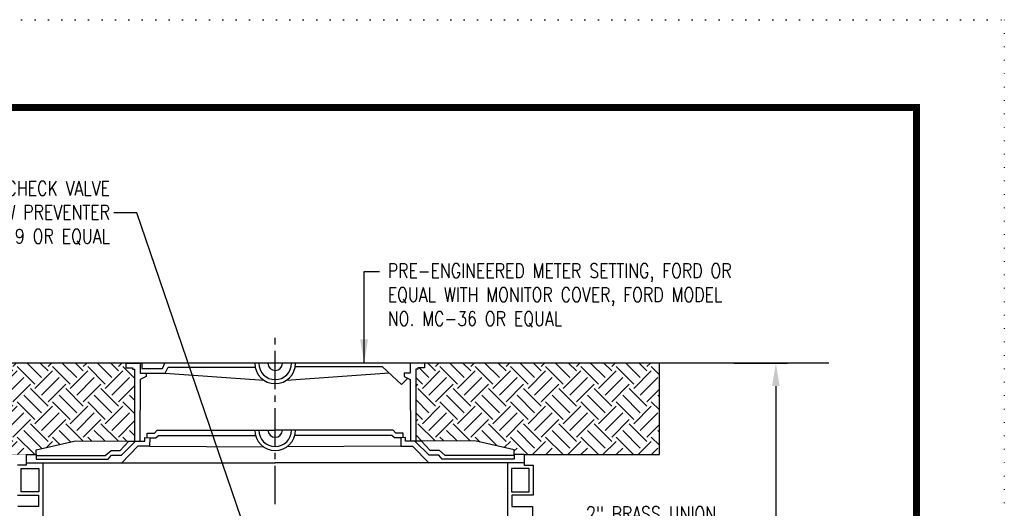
# Model space of a CAD drawing. Extents: x -404 to -170, y -388 to -86.
# Tile 195 of 195: x -324 to -170, y -163 to -86. Entities that reach past the tile are written whole.
import ezdxf

# ---------------------------------------------------------------- set-up
doc = ezdxf.new("R2010")
doc.units = 0
doc.header["$LTSCALE"] = 8
doc.header["$MEASUREMENT"] = 0
doc.linetypes.add('CENTER2', pattern=[1.125, 0.75, -0.125, 0.125, -0.125])
doc.linetypes.add('DOT2', pattern=[0.125, 0, -0.125])
doc.layers.get('0').update_dxf_attribs({"linetype": 'CONTINUOUS'})
doc.layers.get('DEFPOINTS').update_dxf_attribs({"linetype": 'CONTINUOUS'})
for name, color, linetype in [('BORDER', 252, 'CONTINUOUS'), ('EARTH', 42, 'CONTINUOUS'), ('VCV_NOTE-DIMENSIONS', 7, 'CONTINUOUS')]:
    doc.layers.add(name, color=color, linetype=linetype)
doc.styles.add('ROMANS', font='romans', dxfattribs={"height": 5})
doc.styles.add('ROMANS-1', font='ROMANS.shx', dxfattribs={"width": 0.8, "height": 2.25})
doc.styles.add('TECHNICAL', font='techb___.ttf')
doc.dimstyles.new('ARROW', dxfattribs={"dimscale": 24, "dimtxt": 0.09375, "dimasz": 0.15625, "dimexe": 0.0625, "dimexo": 0.0625, "dimgap": 0.046875, "dimtad": 1, "dimdec": 3, "dimzin": 3, "dimdsep": 46, "dimlunit": 4, "dimtxsty": 'ROMANS', "dimcen": -0.125, "dimdle": 0.09375, "dimaunit": 1, "dimadec": 5, "dimazin": 0, "dimtfac": 1, "dimtdec": 3, "dimtmove": 2, "dimatfit": 3, "dimfxl": 1, "dimtvp": 0.5, "dimtolj": 1, "dimtzin": 0, "dimarcsym": 0})
doc.dimstyles.get("Standard").update_dxf_attribs({"dimtxt": 0.18, "dimasz": 0.18, "dimexe": 0.18, "dimexo": 0.0625, "dimgap": 0.09, "dimtad": 0, "dimtih": 1, "dimtoh": 1, "dimdec": 4, "dimzin": 0, "dimdsep": 46, "dimtxsty": 'Standard', "dimcen": 0.09, "dimadec": 0, "dimazin": 0, "dimtfac": 1, "dimtdec": 4, "dimtofl": 0, "dimtmove": 0, "dimatfit": 3, "dimfxl": 1, "dimtolj": 1, "dimtzin": 0, "dimarcsym": 0})

# ---------------------------------------------------------------- blocks, each defined once
blk = doc.blocks.new('*D5')
at = {"layer": 'DEFPOINTS', "color": 0, "transparency": 16777216}
for p in [(-213.06, -139.8), (-205.87, -139.8), (-213.06, -235.42)]:
    blk.add_point(p, dxfattribs=at)
at = {"layer": 'VCV_NOTE-DIMENSIONS', "color": 0, "lineweight": -2, "transparency": 16777216}
for p, q in [((-212.46, -139.8), (-204.07, -139.8)), ((-205.87, -143.4), (-205.87, -184.91)), ((-205.87, -231.82), (-205.87, -190.31)), ((-212.46, -235.42), (-204.07, -235.42))]:
    blk.add_line(p, q, dxfattribs=at)
at = {"layer": 'VCV_NOTE-DIMENSIONS', "color": 0, "transparency": 16777216}
for points in [[(-206.47, -143.4), (-205.27, -143.4), (-205.87, -139.8)], [(-206.47, -231.82), (-205.27, -231.82), (-205.87, -235.42)]]:
    blk.add_solid(points, dxfattribs=at)
at = {"layer": 'VCV_NOTE-DIMENSIONS', "color": 7, "transparency": 16777216, "insert": (-205.87, -187.61), "char_height": 2.25, "attachment_point": 5, "rotation": 90, "style": 'ROMANS-1'}
blk.add_mtext('\\A1;36"', dxfattribs=at)

msp = doc.modelspace()

# ---------------------------------------------------------------- hatches: boundary and pattern name
at = {"layer": 'EARTH'}
h = msp.add_hatch(dxfattribs=at)
h.set_pattern_fill('EARTH', color=252, scale=15.6, angle=405, style=0)
h.set_pattern_definition([(45, (-5.444, 14.0866), (7e-15, 5.515433), [3.9, -3.9]), (45, (-6.4783, 15.1207), (7e-15, 5.515433), [3.9, -3.9]), (45, (-7.5124, 16.155), (7e-15, 5.515433), [3.9, -3.9]), (135, (-7.5124, 16.8443), (-5.515433, 7e-15), [3.9, -3.9]), (135, (-6.4783, 17.8785), (-5.515433, 7e-15), [3.9, -3.9]), (135, (-5.444, 18.9126), (-5.515433, 7e-15), [3.9, -3.9])])
h.paths.add_polyline_path([(-323.26586, -154.11453), (-321.69687, -154.11453), (-321.69687, -153.36937), (-315.50333, -151.96774), (-307.17564, -151.99747), (-306.26304, -151.99747), (-306.26304, -140.74785), (-306.6039, -140.74785), (-306.6039, -140.5434), (-307.65423, -140.5434), (-307.65423, -139.8045), (-365.67195, -139.8045), (-365.67195, -154.11453)])
h.paths.add_polyline_path([(-253.01437, -151.96774), (-246.82083, -153.36937), (-246.82083, -154.11453), (-245.25184, -154.11453), (-224.08614, -154.11453), (-224.08614, -139.8045), (-260.86347, -139.8045), (-260.86347, -140.5434), (-261.9138, -140.5434), (-261.9138, -140.74785), (-262.25466, -140.74785), (-262.25466, -141.03813), (-262.25466, -151.99747), (-261.34206, -151.99747)])

# ---------------------------------------------------------------- linework, layer by layer
at = {"linetype": 'CENTER2'}
msp.add_line((-284.25885, -161.86238), (-284.25885, -135.28642), dxfattribs=at)
for p, q in [((-305.12938, -139.8045), (-305.12938, -140.65669)), ((-301.91241, -140.65669), (-301.52474, -139.82755)), ((-260.86347, -139.8045), (-284.25885, -139.8045)), ((-263.13563, -139.8045), (-263.38831, -139.80781)), ((-263.13563, -139.8045), (-263.11515, -141.36775)), ((-260.86347, -139.82908), (-260.86347, -139.8045)), ((-260.86347, -139.8045), (-260.86347, -139.8045)), ((-260.86347, -139.82908), (-260.86347, -140.5434)), ((-305.40255, -141.36775), (-301.47166, -141.36775)), ((-305.12938, -140.65669), (-301.91241, -140.65669)), ((-301.47166, -141.36775), (-301.01006, -140.44796)), ((-301.47166, -141.36775), (-286.02474, -142.47879)), ((-301.01006, -140.44796), (-287.38335, -140.44796)), ((-282.49296, -142.47879), (-266.43406, -141.31969)), ((-267.4398, -140.39968), (-281.12515, -140.39968)), ((-264.45962, -143.12584), (-267.4398, -140.39968)), ((-263.11515, -141.36775), (-264.04651, -141.37996)), ((-264.04651, -141.37996), (-264.03957, -141.91001)), ((-261.9138, -140.74785), (-262.25466, -140.74785)), ((-262.25466, -140.74785), (-262.25466, -141.03813)), ((-262.25466, -141.03813), (-262.25466, -151.99747)), ((-260.86347, -140.5434), (-261.9138, -140.5434)), ((-261.9138, -140.5434), (-261.9138, -140.74785)), ((-263.50706, -142.17356), (-264.45962, -143.12584)), ((-264.03957, -141.91001), (-263.12324, -142.36351)), ((-263.12324, -142.36351), (-263.05441, -152.00209)), ((-323.26586, -154.11453), (-323.26586, -155.42103)), ((-245.25184, -154.11453), (-245.25184, -155.42103)), ((-323.26586, -155.42103), (-284.25885, -155.42103)), ((-245.25184, -155.42103), (-284.25885, -155.42103))]:
    msp.add_line(p, q)
for points in [[(-307.65423, -139.82908), (-307.65423, -139.8045), (-307.65423, -139.8045), (-305.38207, -139.8045)], [(-307.65423, -139.82908), (-307.65423, -140.5434), (-306.6039, -140.5434), (-306.6039, -140.74785), (-306.26304, -140.74785), (-306.26304, -141.03813)], [(-305.38207, -139.8045), (-305.40255, -141.36775), (-304.47118, -141.37996), (-304.47813, -141.91001), (-305.39445, -142.36351), (-305.46329, -152.00209)], [(-305.38207, -139.8045), (-305.12938, -139.80781)], [(-306.26304, -141.03813), (-306.26304, -151.99747)], [(-304.29048, -151.47533), (-304.29048, -150.79058), (-303.14147, -150.79058), (-302.72019, -150.29167), (-284.25885, -150.29167)], [(-264.22721, -151.47533), (-264.22721, -150.79058), (-265.37623, -150.79058), (-265.79751, -150.29167), (-284.25885, -150.29167)], [(-323.26586, -154.11453), (-321.69687, -154.11453), (-321.69687, -154.82014), (-310.42357, -154.82014), (-309.87542, -154.23079), (-308.34473, -154.23079), (-306.11076, -151.99747), (-304.66281, -152.00781), (-304.67316, -151.45982), (-303.90781, -151.49084), (-303.94918, -152.82463), (-305.73843, -152.82463), (-308.34473, -155.47153)], [(-321.69687, -154.11453), (-321.69687, -153.36937), (-315.50333, -151.96774), (-307.17564, -151.99747)], [(-321.66096, -154.27329), (-310.89428, -154.26295), (-309.96344, -153.4668), (-308.53616, -153.4668), (-307.17564, -151.99747), (-306.11076, -151.99747)], [(-303.90781, -151.49084), (-302.96443, -151.50385), (-302.52835, -151.15094), (-287.32627, -151.15094)], [(-264.60989, -151.49084), (-265.55327, -151.50385), (-265.98934, -151.15094), (-281.19143, -151.15094)], [(-245.25184, -154.11453), (-246.82083, -154.11453), (-246.82083, -154.82014), (-258.09413, -154.82014), (-258.64228, -154.23079), (-260.17296, -154.23079), (-262.40694, -151.99747), (-263.85488, -152.00781), (-263.84454, -151.45982), (-264.60989, -151.49084), (-264.56852, -152.82463), (-262.77927, -152.82463), (-260.17296, -155.47153)], [(-245.25184, -154.11453), (-246.82083, -154.11453), (-246.82083, -154.82014), (-258.09413, -154.82014), (-258.64228, -154.23079), (-260.17296, -154.23079), (-262.40694, -151.99747), (-263.85488, -152.00781), (-263.84454, -151.45982), (-264.60989, -151.49084), (-264.56852, -152.82463), (-262.77927, -152.82463), (-260.17296, -155.47153)], [(-246.85674, -154.27329), (-257.62342, -154.26295), (-258.55426, -153.4668), (-259.98154, -153.4668), (-261.34206, -151.99747), (-262.40694, -151.99747)], [(-246.82083, -154.11453), (-246.82083, -153.36937), (-253.01437, -151.96774), (-261.34206, -151.99747)], [(-303.94918, -152.82463), (-286.07988, -152.90534)], [(-264.56852, -152.82463), (-282.43782, -152.90534)], [(-323.26586, -155.42103), (-323.26586, -155.78746), (-324.62525, -155.78746)], [(-320.62505, -155.42103), (-320.62505, -232.49805)], [(-247.89265, -155.42103), (-247.89265, -232.49805)], [(-245.25184, -155.42103), (-245.25184, -155.78746), (-243.89245, -155.78746), (-243.89245, -160.45057), (-247.22514, -160.45057), (-247.22514, -162.26256), (-243.9704, -162.26256), (-243.9704, -166.96104)], [(-324.62525, -160.45057), (-321.29256, -160.45057), (-321.29256, -162.26256), (-324.54729, -162.26256)]]:
    msp.add_lwpolyline(points)
for points in [[(-324.01624, -156.32247), (-321.28316, -156.32247), (-321.28316, -159.96899), (-324.01624, -159.96899)], [(-244.50146, -156.32247), (-247.23454, -156.32247), (-247.23454, -159.96899), (-244.50146, -159.96899)]]:
    msp.add_lwpolyline(points, close=True)
for centre, radius, start, end in [((-284.25885, -139.82755), 3.1855, 180, 270), ((-284.25885, -139.82755), 2.55929, 180, 270), ((-284.25885, -139.8045), 1.14801, 181.1507645, 270), ((-284.25885, -139.8045), 1.14801, 270, 358.8492355), ((-284.25885, -139.82755), 2.55929, 270, 0), ((-284.25885, -139.82755), 3.1855, 270, 0), ((-284.25885, -150.29167), 3.1855, 180, 270), ((-284.25885, -150.29167), 2.55929, 180, 270), ((-284.25885, -150.26862), 1.14801, 181.1507645, 270), ((-284.25885, -150.26862), 1.14801, 270, 358.8492355), ((-284.25885, -150.29167), 2.55929, 270, 0), ((-284.25885, -150.29167), 3.1855, 270, 0)]:
    msp.add_arc(centre, radius, start, end)
at = {"layer": 'BORDER', "color": 7, "const_width": 1.09959}
msp.add_lwpolyline([(-390.01873, -374.67797), (-390.01873, -99.78092), (-183.84595, -99.78092), (-183.84595, -374.67797)], close=True, dxfattribs=at)
at = {"layer": 'DEFPOINTS', "color": 252}
for p, q in [((-224.08614, -154.11453), (-224.08614, -139.8045)), ((-245.25184, -154.11453), (-224.08614, -154.11453))]:
    msp.add_line(p, q, dxfattribs=at)
at = {"layer": 'DEFPOINTS', "color": 3, "linetype": 'DOT2', "ltscale": 2}
msp.add_lwpolyline([(-403.76358, -388.42282), (-403.76358, -86.03607), (-170.10109, -86.03607), (-170.10109, -388.42282)], close=True, dxfattribs=at)
at = {"layer": 'DEFPOINTS', "color": 252, "const_width": 0.03}
msp.add_lwpolyline([(-323.26586, -154.11453), (-365.67195, -154.11453), (-365.67195, -139.8045)], dxfattribs=at)
at = {"layer": 'EARTH', "color": 252}
msp.add_line((-197.56489, -139.8045), (-380.52088, -139.8045), dxfattribs=at)

# ---------------------------------------------------------------- texts
at = {"layer": 'VCV_NOTE-DIMENSIONS', "char_height": 2.25, "style": 'ROMANS-1'}
for s, insert, attachment_point in [('OHIO EPA APPROVED DUAL CHECK VALVE ASSEMBLY BACK FLOW PREVENTER \\PWATT MODEL LF719 OR EQUAL', (-310.12664, -116.29229), 6), ('2" BRASS UNION', (-235.60234, -163.39186), 4)]:
    msp.add_mtext_dynamic_manual_height_columns(s, width=56.78749, gutter_width=14.0625, heights=[0], dxfattribs=dict(at, insert=insert, attachment_point=attachment_point))
at = {"layer": 'VCV_NOTE-DIMENSIONS', "insert": (-266.63671, -124.21036), "char_height": 2.25, "width": 59.7250293, "attachment_point": 1, "style": 'ROMANS-1'}
msp.add_mtext('PRE-ENGINEERED METER SETTING, FORD OR EQUAL WITH MONITOR COVER, FORD MODEL NO. MC-36 OR EQUAL{\\W1; }', dxfattribs=at)

# ---------------------------------------------------------------- dimensions: what is measured, and where the dimension line sits
at = {"layer": 'VCV_NOTE-DIMENSIONS'}
dim = msp.add_aligned_dim(p1=(-213.06234, -235.42313), p2=(-213.06234, -139.8045), distance=-7.19587, text='36"', dimstyle='Standard', override={"dimscale": 20, "dimtxt": 2.25, "dimexe": 0.09, "dimexo": 0.03, "dimgap": 0.03, "dimtih": 0, "dimtoh": 0, "dimtxsty": 'ROMANS-1', "dimclrt": 7}, dxfattribs=at)
dim.commit()
dim.dimension.update_dxf_attribs({"geometry": '*D5', "text_midpoint": (-205.86647, -187.61382)})

# ---------------------------------------------------------------- leaders
at = {"color": 0, "annotation_type": 0, "has_hookline": 1, "hookline_direction": 1, "text_width": 57}
msp.add_leader([(-288.12734, -168.3123), (-305.92664, -116.29229), (-309.52664, -116.29229)], dimstyle='Standard', override={"dimscale": 20, "dimexe": 0.09, "dimexo": 0.03, "dimgap": 0.03, "dimtxsty": 'TECHNICAL', "dimclrt": 7}, dxfattribs=at)
at = {"layer": 'VCV_NOTE-DIMENSIONS'}
msp.add_leader([(-270.33341, -139.82518), (-270.33341, -125.47536), (-267.93341, -125.47536)], dimstyle='ARROW', override={"dimgap": 0.046875, "dimtad": 0}, dxfattribs=at)

doc.saveas('drawing.dxf')
